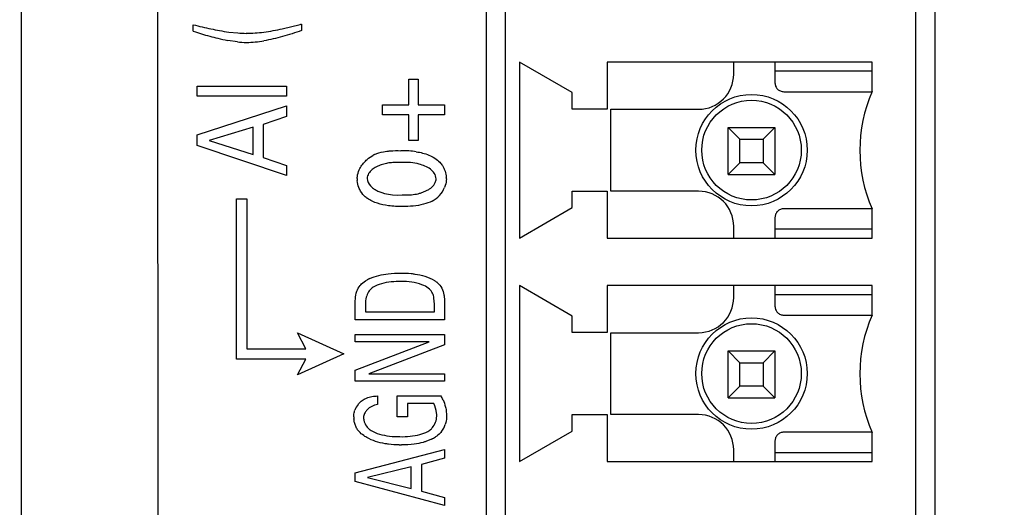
# Model space of a CAD drawing. Header units: inches. Extents: x 0 to 34, y 0 to 22.
# Tile 90 of 129: x 21.367 to 22.028, y 9.862 to 10.189. Entities that reach past the tile are written whole.
import ezdxf

# ---------------------------------------------------------------- set-up
doc = ezdxf.new("R2010")
doc.units = ezdxf.units.IN
doc.header["$LTSCALE"] = 1.87
doc.header["$MEASUREMENT"] = 0
doc.layers.get('0').update_dxf_attribs({"linetype": 'CONTINUOUS'})
doc.layers.add('DETAIL', color=7, linetype='CONTINUOUS')
doc.layers.add('DIMENSIONS', color=7, linetype='CONTINUOUS')
doc.styles.get("Standard").update_dxf_attribs({"font": 'txt', "width": 0.8})
doc.dimstyles.new('DIMSTYLE_3', dxfattribs={"dimtxt": 0.125, "dimasz": 0.18, "dimexe": 0.18, "dimexo": 0.0625, "dimgap": 0.09, "dimtad": 0, "dimtih": 1, "dimtoh": 1, "dimzin": 4, "dimdsep": 46, "dimtxsty": 'STANDARD', "dimblk": '_FILLED', "dimblk1": '_FILLED', "dimblk2": '_FILLED', "dimcen": 0.09, "dimadec": 0, "dimazin": 0, "dimtp": 0.02, "dimtm": 0.02, "dimtfac": 1, "dimtofl": 0, "dimtmove": 0, "dimatfit": 3, "dimldrblk": '_FILLED', "dimfxl": 1, "dimtolj": 1, "dimtzin": 4, "dimarcsym": 0})
doc.dimstyles.get("Standard").update_dxf_attribs({"dimtxt": 0.125, "dimasz": 0.18, "dimexe": 0.18, "dimexo": 0.0625, "dimgap": 0.09, "dimtad": 0, "dimtih": 1, "dimtoh": 1, "dimzin": 4, "dimdsep": 46, "dimtxsty": 'STANDARD', "dimblk": '_FILLED', "dimblk1": '_FILLED', "dimblk2": '_FILLED', "dimcen": 0.09, "dimadec": 0, "dimazin": 0, "dimtol": 1, "dimtp": 0.02, "dimtm": 0.02, "dimtfac": 1, "dimtofl": 0, "dimtmove": 0, "dimatfit": 3, "dimldrblk": '_FILLED', "dimfxl": 1, "dimtolj": 1, "dimtzin": 4, "dimarcsym": 0})

# ---------------------------------------------------------------- blocks, each defined once
blk = doc.blocks.new('_FILLED')
at = {"color": 0, "linetype": 'BYBLOCK'}
blk.add_solid([(0, 0), (-1, 0.1736), (-1, -0.1736)], dxfattribs=at)
blk = doc.blocks.new('*D44')
at = {"layer": 'DIMENSIONS', "color": 2, "linetype": 'CONTINUOUS'}
for p, q in [((20.61587, 10.27083), (20.46186, 10.27083)), ((20.61587, 9.35138), (20.61587, 10.27083)), ((21.75874, 9.35138), (20.49087, 9.35138)), ((21.75874, 9.20138), (20.49087, 9.20138)), ((20.61587, 9.20138), (20.61587, 8.84138))]:
    blk.add_line(p, q, dxfattribs=at)
at = {"layer": 'DIMENSIONS', "color": 2, "linetype": 'CONTINUOUS', "xscale": 0.18, "yscale": 0.18, "zscale": 0.18}
for p, rotation in [((20.61587, 9.35138), 270), ((20.61587, 9.20138), 90)]:
    blk.add_blockref('_FILLED', p, dxfattribs=dict(at, rotation=rotation))
at = {"layer": 'DIMENSIONS', "color": 2, "linetype": 'CONTINUOUS', "insert": (20.39936, 10.33333), "char_height": 0.125, "width": 1.225, "attachment_point": 3, "line_spacing_factor": 0.9}
blk.add_mtext('19X.15{\\Ftxt.shx;\\W1.000000;\\H0.125000; }[3.8]', dxfattribs=at)

msp = doc.modelspace()

# ---------------------------------------------------------------- linework, layer by layer
at = {"color": 6, "linetype": 'CONTINUOUS'}
for p, q in [((21.68037, 12.17302), (21.68037, 8.92178)), ((21.98187, 12.1697), (21.98187, 9.08188)), ((21.45942, 10.26306), (21.46096, 7.4017)), ((21.36787, 10.25979), (21.36787, 7.49479)), ((21.70264, 10.16044), (21.70264, 10.04233)), ((21.73807, 10.13996), (21.70264, 10.16044)), ((21.7617, 10.16044), (21.7617, 10.12894)), ((21.93965, 10.16044), (21.7617, 10.16044)), ((21.93965, 10.14063), (21.93965, 10.16044)), ((21.87439, 10.15453), (21.93965, 10.15453)), ((21.73807, 10.12894), (21.73807, 10.13996)), ((21.7617, 10.12894), (21.73807, 10.12894)), ((21.76415, 10.07382), (21.76415, 10.12882)), ((21.76415, 10.12882), (21.82304, 10.12882)), ((21.84289, 10.08504), (21.84289, 10.11654)), ((21.84289, 10.11654), (21.85076, 10.10866)), ((21.84289, 10.11654), (21.87439, 10.11654)), ((21.87439, 10.11654), (21.86651, 10.10866)), ((21.87439, 10.11654), (21.87439, 10.08504)), ((21.85076, 10.09292), (21.85076, 10.10866)), ((21.85076, 10.10866), (21.86651, 10.10866)), ((21.86651, 10.10866), (21.86651, 10.09292)), ((21.85076, 10.09292), (21.84289, 10.08504)), ((21.86651, 10.09292), (21.85076, 10.09292)), ((21.87439, 10.08504), (21.86651, 10.09292)), ((21.84289, 10.08504), (21.87439, 10.08504)), ((21.73807, 10.0628), (21.73807, 10.07382)), ((21.73807, 10.07382), (21.7617, 10.07382)), ((21.7617, 10.07382), (21.7617, 10.04233)), ((21.82304, 10.07382), (21.76415, 10.07382)), ((21.70264, 10.04233), (21.73807, 10.0628)), ((21.93965, 10.04823), (21.87439, 10.04823)), ((21.7617, 10.04233), (21.93965, 10.04233)), ((21.70264, 10.01044), (21.70264, 9.89233)), ((21.73807, 9.98996), (21.70264, 10.01044)), ((21.7617, 10.01044), (21.7617, 9.97894)), ((21.93965, 10.01044), (21.7617, 10.01044)), ((21.87439, 10.00453), (21.93965, 10.00453)), ((21.73807, 9.97894), (21.73807, 9.98996)), ((21.7617, 9.97894), (21.73807, 9.97894)), ((21.76415, 9.92382), (21.76415, 9.97882)), ((21.76415, 9.97882), (21.82304, 9.97882)), ((21.84289, 9.93504), (21.84289, 9.96654)), ((21.84289, 9.96654), (21.87439, 9.96654)), ((21.84289, 9.96654), (21.85076, 9.95866)), ((21.87439, 9.96654), (21.86651, 9.95866)), ((21.87439, 9.96654), (21.87439, 9.93504)), ((21.85076, 9.94292), (21.85076, 9.95866)), ((21.85076, 9.95866), (21.86651, 9.95866)), ((21.86651, 9.95866), (21.86651, 9.94292)), ((21.85076, 9.94292), (21.84289, 9.93504)), ((21.86651, 9.94292), (21.85076, 9.94292)), ((21.87439, 9.93504), (21.86651, 9.94292)), ((21.84289, 9.93504), (21.87439, 9.93504)), ((21.73807, 9.9128), (21.73807, 9.92382)), ((21.73807, 9.92382), (21.7617, 9.92382)), ((21.7617, 9.92382), (21.7617, 9.89233)), ((21.82304, 9.92382), (21.76415, 9.92382)), ((21.70264, 9.89233), (21.73807, 9.9128)), ((21.93965, 9.89233), (21.93965, 9.91189)), ((21.93965, 9.89823), (21.87439, 9.89823)), ((21.7617, 9.89233), (21.93965, 9.89233))]:
    msp.add_line(p, q, dxfattribs=at)
at = {"color": 7, "linetype": 'CONTINUOUS'}
for p, q in [((21.69328, 9.10611), (21.69328, 12.14548)), ((21.96887, 12.14548), (21.96887, 9.10611)), ((21.48354, 10.1812), (21.48354, 10.18559)), ((21.54334, 10.1829), (21.55542, 10.18576)), ((21.55634, 10.186), (21.55634, 10.18166)), ((21.50736, 10.18067), (21.51336, 10.18002)), ((21.51312, 10.17405), (21.50663, 10.175)), ((21.84666, 10.15244), (21.84666, 10.16042)), ((21.87439, 10.16042), (21.87439, 10.14654)), ((21.48603, 10.13766), (21.48603, 10.14434)), ((21.48603, 10.14434), (21.54611, 10.14434)), ((21.54611, 10.14434), (21.54611, 10.13766)), ((21.62828, 10.13187), (21.62828, 10.14907)), ((21.62828, 10.14907), (21.63469, 10.14907)), ((21.63469, 10.14907), (21.63469, 10.13187)), ((21.54611, 10.13766), (21.48603, 10.13766)), ((21.88029, 10.14063), (21.93965, 10.14063)), ((21.48603, 10.11169), (21.54611, 10.13118)), ((21.54611, 10.13118), (21.54611, 10.12391)), ((21.61056, 10.12509), (21.61056, 10.13187)), ((21.61056, 10.13187), (21.62828, 10.13187)), ((21.63469, 10.13187), (21.65241, 10.13187)), ((21.65241, 10.13187), (21.65241, 10.12509)), ((21.54611, 10.12391), (21.53047, 10.1187)), ((21.62828, 10.12509), (21.61056, 10.12509)), ((21.62828, 10.10789), (21.62828, 10.12509)), ((21.63469, 10.12509), (21.63469, 10.10789)), ((21.65241, 10.12509), (21.63469, 10.12509)), ((21.52373, 10.11669), (21.49427, 10.10782)), ((21.52373, 10.09848), (21.52373, 10.11669)), ((21.53047, 10.1187), (21.53047, 10.09634)), ((21.48603, 10.10455), (21.48603, 10.11169)), ((21.54611, 10.08425), (21.48603, 10.10455)), ((21.49427, 10.10782), (21.52373, 10.09848)), ((21.63469, 10.10789), (21.62828, 10.10789)), ((21.53047, 10.09634), (21.54611, 10.09113)), ((21.54611, 10.09113), (21.54611, 10.08425)), ((21.61749, 10.07143), (21.62083, 10.07125)), ((21.62083, 10.07125), (21.62387, 10.07127)), ((21.62387, 10.07127), (21.63014, 10.07142)), ((21.51264, 9.9611), (21.51264, 10.06872)), ((21.51264, 10.06872), (21.51953, 10.06872)), ((21.51953, 10.06872), (21.51953, 9.968)), ((21.93962, 10.06196), (21.88029, 10.06201)), ((21.93965, 10.04233), (21.93965, 10.06189)), ((21.84666, 10.04233), (21.84666, 10.0502)), ((21.87439, 10.05611), (21.87439, 10.04233)), ((21.93965, 9.99063), (21.93965, 10.01044)), ((21.84666, 10.00244), (21.84666, 10.01042)), ((21.87439, 10.01042), (21.87439, 9.99654)), ((21.59233, 9.98742), (21.59233, 9.99857)), ((21.59924, 9.99917), (21.59924, 9.99276)), ((21.64558, 9.998), (21.64525, 10.0021)), ((21.64558, 9.99276), (21.64558, 9.998)), ((21.65241, 9.99827), (21.65241, 9.98742)), ((21.59924, 9.99276), (21.64558, 9.99276)), ((21.88029, 9.99063), (21.93965, 9.99063)), ((21.65241, 9.98742), (21.59233, 9.98742)), ((21.55364, 9.97869), (21.58458, 9.96455)), ((21.55919, 9.968), (21.55364, 9.97869)), ((21.59233, 9.97269), (21.59233, 9.9776)), ((21.59233, 9.9776), (21.65241, 9.9776)), ((21.65241, 9.9776), (21.65241, 9.97076)), ((21.642, 9.97269), (21.59233, 9.97269)), ((21.59233, 9.95373), (21.642, 9.97269)), ((21.65241, 9.97076), (21.60141, 9.95115)), ((21.51953, 9.968), (21.55919, 9.968)), ((21.58458, 9.96455), (21.55364, 9.95045)), ((21.55919, 9.9611), (21.51264, 9.9611)), ((21.55364, 9.95045), (21.55919, 9.9611)), ((21.59233, 9.9463), (21.59233, 9.95373)), ((21.60141, 9.95115), (21.65241, 9.95115)), ((21.65241, 9.95115), (21.65241, 9.9463)), ((21.65241, 9.9463), (21.59233, 9.9463)), ((21.60732, 9.93637), (21.60732, 9.93056)), ((21.62046, 9.9224), (21.62046, 9.93653)), ((21.62046, 9.93653), (21.65008, 9.93653)), ((21.62737, 9.93119), (21.62737, 9.9224)), ((21.64517, 9.93119), (21.62737, 9.93119)), ((21.60356, 9.92937), (21.60181, 9.92828)), ((21.65334, 9.92721), (21.65374, 9.9228)), ((21.62737, 9.9224), (21.62046, 9.9224)), ((21.93962, 9.91197), (21.88029, 9.91201)), ((21.64368, 9.90738), (21.63979, 9.90578)), ((21.87439, 9.90611), (21.87439, 9.89233)), ((21.59233, 9.88475), (21.65241, 9.90034)), ((21.65241, 9.90034), (21.65241, 9.89451)), ((21.84666, 9.89233), (21.84666, 9.9002)), ((21.65241, 9.89451), (21.63677, 9.89033)), ((21.59233, 9.87902), (21.59233, 9.88475)), ((21.63003, 9.88873), (21.60057, 9.88163)), ((21.63003, 9.87417), (21.63003, 9.88873)), ((21.63677, 9.89033), (21.63677, 9.87246)), ((21.65241, 9.86277), (21.59233, 9.87902)), ((21.60057, 9.88163), (21.63003, 9.87417)), ((21.63677, 9.87246), (21.65241, 9.86828)), ((21.65241, 9.86828), (21.65241, 9.86277))]:
    msp.add_line(p, q, dxfattribs=at)
at = {"color": 6, "linetype": 'CONTINUOUS'}
for centre, radius in [((21.85864, 10.10138), 0.0374), ((21.85864, 10.10138), 0.03346), ((21.85864, 9.95138), 0.0374), ((21.85864, 9.95138), 0.03346)]:
    msp.add_circle(centre, radius, dxfattribs=at)
at = {"color": 7, "linetype": 'CONTINUOUS'}
for centre, radius, start, end in [((21.55299, 10.45141), 0.27474, 255.35751, 256.63998), ((21.54262, 10.40674), 0.22888, 256.58204, 258.09134), ((21.53519, 10.3724), 0.19375, 258.1455, 259.89013), ((21.49518, 10.41681), 0.23877, 284.61479, 284.84104), ((21.58805, 10.50732), 0.34246, 252.23057, 253.19916), ((21.56709, 10.43675), 0.26884, 253.12906, 254.34237), ((21.55325, 10.38829), 0.21845, 254.40893, 255.87438), ((21.52662, 10.2836), 0.11042, 256.01375, 259.57044), ((21.52443, 10.30613), 0.12662, 259.41972, 262.25072), ((21.5194, 10.26022), 0.08043, 265.68969, 269.81716), ((21.51808, 10.27741), 0.09762, 270.62292, 277.54164), ((21.51963, 10.23691), 0.0632, 264.08662, 269.72271), ((21.51843, 10.2498), 0.07609, 270.6747, 279.50353), ((21.61379, 10.08032), 0.01998, 114.98026, 117.78226), ((21.62441, 10.04237), 0.05862, 86.08066, 91.42691), ((21.62449, 10.0435), 0.05748, 81.14883, 86.07784), ((21.61383, 10.08246), 0.02015, 180.63251, 184.38358), ((21.63678, 10.08193), 0.01679, 0.52264, 3.88762), ((21.63559, 10.08323), 0.01815, 297.61504, 317.37613), ((21.63576, 10.08304), 0.0179, 317.46007, 338.02241), ((21.61074, 10.0834), 0.01773, 231.21634, 234.59054), ((21.61528, 9.98639), 0.03158, 114.44871, 118.58583), ((21.63292, 9.9934), 0.02401, 52.58988, 58.3711), ((21.61659, 9.91912), 0.03774, 22.9472, 27.46532), ((21.60422, 9.92264), 0.01284, 141.06095, 160.99668), ((21.61242, 9.92292), 0.02107, 181.34465, 185.28135), ((21.60864, 9.92227), 0.01075, 200.52581, 219.76911), ((21.63457, 9.92313), 0.01252, 319.94174, 339.38139), ((21.63432, 9.92321), 0.01279, 339.47783, 358.18858), ((21.63824, 9.922), 0.01541, 321.34391, 341.47824), ((21.62331, 9.96972), 0.06071, 269.0491, 275.63876), ((21.63123, 9.93282), 0.02833, 296.08969, 302.04745), ((21.62306, 9.97193), 0.06849, 269.05469, 270.27383)]:
    msp.add_arc(centre, radius, start, end, dxfattribs=at)
at = {"color": 6, "linetype": 'CONTINUOUS'}
for centre, radius, start, end in [((21.82304, 10.15244), 0.02362, 270, 360), ((22.02986, 10.10126), 0.09843, 156.42182, 203.57818), ((21.82304, 10.0502), 0.02362, 0, 90), ((21.82304, 10.00244), 0.02362, 270, 360), ((22.02986, 9.95126), 0.09843, 156.42182, 203.57818), ((21.82304, 9.9002), 0.02362, 0, 90)]:
    msp.add_arc(centre, radius, start, end, dxfattribs=at)
at = {"color": 7, "linetype": 'CONTINUOUS'}
for points in [[(21.5309, 10.18063), (21.53508, 10.18118), (21.53922, 10.18201), (21.54334, 10.1829)], [(21.54339, 10.17763), (21.5393, 10.17649), (21.53517, 10.17545), (21.53099, 10.17475)], [(21.55634, 10.18166), (21.55207, 10.18017), (21.54774, 10.17884), (21.54339, 10.17763)], [(21.62428, 10.06351), (21.62105, 10.06348), (21.6178, 10.06363), (21.6146, 10.06407)], [(21.64401, 10.06715), (21.64215, 10.06625), (21.64019, 10.06555), (21.63819, 10.06503)], [(21.61442, 10.0184), (21.61722, 10.01875), (21.62005, 10.01891), (21.62287, 10.01889)], [(21.6099, 10.01169), (21.60803, 10.01115), (21.6062, 10.0104), (21.6045, 10.00943)], [(21.60005, 10.00366), (21.59956, 10.00222), (21.59934, 10.00069), (21.59924, 9.99917)], [(21.59862, 9.92465), (21.5982, 9.92379), (21.59795, 9.92282), (21.59792, 9.92186)], [(21.60732, 9.93056), (21.60602, 9.93034), (21.60473, 9.92996), (21.60356, 9.92937)], [(21.60298, 9.91315), (21.60474, 9.91215), (21.60662, 9.91136), (21.60855, 9.91077)], [(21.63568, 9.91041), (21.63758, 9.91092), (21.63945, 9.91164), (21.64119, 9.91255)], [(21.62928, 9.90931), (21.63143, 9.90952), (21.63359, 9.90985), (21.63568, 9.91041)], [(21.63202, 9.90399), (21.62917, 9.90359), (21.62627, 9.90342), (21.62339, 9.90344)]]:
    msp.add_open_spline(points, degree=3, dxfattribs=at)
for points, knots in [([(21.87439, 10.14654), (21.87441, 10.14577), (21.87464, 10.14461), (21.87535, 10.14323), (21.87608, 10.14233), (21.87699, 10.14159), (21.87836, 10.14088), (21.87953, 10.14066), (21.88029, 10.14063)], [0, 0, 0, 0, 0.249295, 0.374529, 0.500001, 0.625471, 0.750702, 1, 1, 1, 1]), ([(21.59918, 10.09406), (21.59957, 10.09445), (21.60119, 10.09595), (21.60302, 10.09722), (21.60448, 10.09799)], [0, 0, 0, 0, 0.250776, 1, 1, 1, 1]), ([(21.60535, 10.09843), (21.60726, 10.09931), (21.61, 10.10008), (21.61276, 10.10051), (21.61346, 10.1006)], [0, 0, 0, 0, 0.748757, 1, 1, 1, 1]), ([(21.61346, 10.1006), (21.61425, 10.10071), (21.6174, 10.10105), (21.62058, 10.10109), (21.62295, 10.10097)], [0, 0, 0, 0, 0.250764, 1, 1, 1, 1]), ([(21.63333, 10.1003), (21.63623, 10.09985), (21.64198, 10.0985), (21.64712, 10.0953), (21.64917, 10.09322)], [0, 0, 0, 0, 0.50031, 1, 1, 1, 1]), ([(21.59504, 10.08816), (21.59553, 10.08926), (21.59675, 10.09136), (21.59833, 10.0932), (21.59918, 10.09406)], [0, 0, 0, 0, 0.499952, 1, 1, 1, 1]), ([(21.6237, 10.09313), (21.62253, 10.09318), (21.6202, 10.09321), (21.6167, 10.09301), (21.6138, 10.09259), (21.61153, 10.09205), (21.60985, 10.09154), (21.60821, 10.09092), (21.60661, 10.0902), (21.60507, 10.08936), (21.60315, 10.08801), (21.60113, 10.08582), (21.60037, 10.08349), (21.60033, 10.08232)], [0, 0, 0, 0, 0.124895, 0.249844, 0.374813, 0.437266, 0.499734, 0.562241, 0.624792, 0.687294, 0.749928, 0.875065, 1, 1, 1, 1]), ([(21.63532, 10.09196), (21.63344, 10.09248), (21.62956, 10.09313), (21.62565, 10.09319), (21.6237, 10.09313)], [0, 0, 0, 0, 0.499928, 1, 1, 1, 1]), ([(21.64282, 10.0886), (21.64171, 10.08941), (21.63924, 10.09068), (21.63664, 10.0916), (21.63532, 10.09196)], [0, 0, 0, 0, 0.499956, 1, 1, 1, 1]), ([(21.64917, 10.09322), (21.64983, 10.09255), (21.65084, 10.09124), (21.65198, 10.08918), (21.65303, 10.08657), (21.65344, 10.08447), (21.65354, 10.08306)], [0, 0, 0, 0, 0.249833, 0.437739, 0.625328, 1, 1, 1, 1]), ([(21.59368, 10.08224), (21.59367, 10.08275), (21.5938, 10.08478), (21.59441, 10.08677), (21.59504, 10.08816)], [0, 0, 0, 0, 0.249055, 1, 1, 1, 1]), ([(21.64666, 10.08216), (21.64667, 10.08344), (21.6457, 10.086), (21.64385, 10.08783), (21.64282, 10.0886)], [0, 0, 0, 0, 0.499362, 1, 1, 1, 1]), ([(21.59533, 10.07484), (21.5951, 10.07532), (21.59427, 10.07725), (21.59385, 10.07935), (21.59373, 10.08092)], [0, 0, 0, 0, 0.250019, 1, 1, 1, 1]), ([(21.60033, 10.08232), (21.60033, 10.08052), (21.60151, 10.07826), (21.60346, 10.07639), (21.60492, 10.07528), (21.60694, 10.07418), (21.60947, 10.07314), (21.61296, 10.07206), (21.61567, 10.07161), (21.61749, 10.07143)], [0, 0, 0, 0, 0.247773, 0.310739, 0.37358, 0.498889, 0.624307, 0.749552, 1, 1, 1, 1]), ([(21.63014, 10.07142), (21.63162, 10.07157), (21.63382, 10.07191), (21.63668, 10.07271), (21.63876, 10.07349), (21.64078, 10.07442), (21.6427, 10.07557), (21.64441, 10.07702), (21.64532, 10.07822), (21.64569, 10.07886)], [0, 0, 0, 0, 0.249648, 0.374438, 0.499305, 0.624307, 0.749168, 0.874408, 1, 1, 1, 1]), ([(21.64569, 10.07886), (21.64584, 10.07912), (21.64636, 10.08014), (21.64666, 10.0813), (21.64666, 10.08216)], [0, 0, 0, 0, 0.2528, 1, 1, 1, 1]), ([(21.65357, 10.08208), (21.65355, 10.08061), (21.6532, 10.07865), (21.65255, 10.0768), (21.65236, 10.07634)], [0, 0, 0, 0, 0.748783, 1, 1, 1, 1]), ([(21.59964, 10.06958), (21.59919, 10.06993), (21.59749, 10.07145), (21.59609, 10.07332), (21.59533, 10.07484)], [0, 0, 0, 0, 0.250683, 1, 1, 1, 1]), ([(21.6146, 10.06407), (21.61211, 10.0644), (21.60719, 10.06542), (21.60251, 10.06749), (21.60047, 10.06895)], [0, 0, 0, 0, 0.499778, 1, 1, 1, 1]), ([(21.63819, 10.06503), (21.63593, 10.06444), (21.63129, 10.0637), (21.62662, 10.06349), (21.62428, 10.06351)], [0, 0, 0, 0, 0.499987, 1, 1, 1, 1]), ([(21.88029, 10.06201), (21.87953, 10.06198), (21.87836, 10.06176), (21.87699, 10.06105), (21.87608, 10.06031), (21.87535, 10.05941), (21.87464, 10.05803), (21.87441, 10.05687), (21.87439, 10.05611)], [0, 0, 0, 0, 0.249295, 0.374529, 0.500001, 0.625471, 0.750702, 1, 1, 1, 1]), ([(21.60221, 10.01514), (21.60413, 10.01602), (21.60815, 10.0174), (21.61232, 10.01814), (21.61442, 10.0184)], [0, 0, 0, 0, 0.500114, 1, 1, 1, 1]), ([(21.62287, 10.01889), (21.62526, 10.0189), (21.62844, 10.01874), (21.63159, 10.01834), (21.63238, 10.01822)], [0, 0, 0, 0, 0.749691, 1, 1, 1, 1]), ([(21.63238, 10.01822), (21.63467, 10.01789), (21.63924, 10.01695), (21.64353, 10.01506), (21.64551, 10.01384)], [0, 0, 0, 0, 0.499836, 1, 1, 1, 1]), ([(21.59305, 10.00528), (21.59317, 10.00575), (21.59374, 10.00759), (21.59465, 10.00935), (21.59555, 10.01048)], [0, 0, 0, 0, 0.251539, 1, 1, 1, 1]), ([(21.59555, 10.01048), (21.59586, 10.01087), (21.59719, 10.01233), (21.59885, 10.01346), (21.60016, 10.01413)], [0, 0, 0, 0, 0.249996, 1, 1, 1, 1]), ([(21.62323, 10.01316), (21.62099, 10.0132), (21.6165, 10.01301), (21.61205, 10.01231), (21.6099, 10.01169)], [0, 0, 0, 0, 0.500011, 1, 1, 1, 1]), ([(21.63712, 10.01106), (21.63493, 10.01193), (21.63029, 10.01294), (21.62558, 10.0132), (21.62323, 10.01316)], [0, 0, 0, 0, 0.499958, 1, 1, 1, 1]), ([(21.64227, 10.00809), (21.64112, 10.00903), (21.63941, 10.01008), (21.63758, 10.01088), (21.63712, 10.01106)], [0, 0, 0, 0, 0.749402, 1, 1, 1, 1]), ([(21.6475, 10.01247), (21.6487, 10.01144), (21.65074, 10.00887), (21.6516, 10.00576), (21.65189, 10.0042)], [0, 0, 0, 0, 0.499756, 1, 1, 1, 1]), ([(21.59233, 9.99857), (21.59232, 9.99913), (21.59232, 10.00139), (21.59261, 10.00365), (21.59305, 10.00528)], [0, 0, 0, 0, 0.249867, 1, 1, 1, 1]), ([(21.6045, 10.00943), (21.60345, 10.00878), (21.6016, 10.00706), (21.60045, 10.00483), (21.60005, 10.00366)], [0, 0, 0, 0, 0.499805, 1, 1, 1, 1]), ([(21.64525, 10.0021), (21.64505, 10.00321), (21.64447, 10.00544), (21.64309, 10.00731), (21.64227, 10.00809)], [0, 0, 0, 0, 0.50019, 1, 1, 1, 1]), ([(21.65189, 10.0042), (21.65198, 10.00371), (21.65229, 10.00175), (21.65241, 9.99976), (21.65241, 9.99827)], [0, 0, 0, 0, 0.250618, 1, 1, 1, 1]), ([(21.87439, 9.99654), (21.87441, 9.99577), (21.87464, 9.99461), (21.87535, 9.99323), (21.87608, 9.99233), (21.87699, 9.99159), (21.87836, 9.99088), (21.87953, 9.99066), (21.88029, 9.99063)], [0, 0, 0, 0, 0.249295, 0.374529, 0.500001, 0.625471, 0.750702, 1, 1, 1, 1]), ([(21.59424, 9.93071), (21.59449, 9.93102), (21.59553, 9.93219), (21.59677, 9.93318), (21.59775, 9.93382)], [0, 0, 0, 0, 0.250425, 1, 1, 1, 1]), ([(21.59775, 9.93382), (21.59847, 9.93425), (21.60035, 9.93517), (21.60358, 9.93604), (21.60607, 9.93632), (21.60732, 9.93637)], [0, 0, 0, 0, 0.250131, 0.62503, 1, 1, 1, 1]), ([(21.6471, 9.9228), (21.6471, 9.92353), (21.64693, 9.9264), (21.64612, 9.92925), (21.64517, 9.93119)], [0, 0, 0, 0, 0.250781, 1, 1, 1, 1]), ([(21.65135, 9.93384), (21.65202, 9.93224), (21.65276, 9.93004), (21.65323, 9.92778), (21.65334, 9.92721)], [0, 0, 0, 0, 0.74975, 1, 1, 1, 1]), ([(21.59136, 9.92243), (21.59136, 9.92354), (21.59154, 9.92504), (21.59197, 9.92647), (21.59209, 9.92682)], [0, 0, 0, 0, 0.749321, 1, 1, 1, 1]), ([(21.60181, 9.92828), (21.60116, 9.92779), (21.59995, 9.9267), (21.59898, 9.92538), (21.59862, 9.92465)], [0, 0, 0, 0, 0.501012, 1, 1, 1, 1]), ([(21.59559, 9.91171), (21.59496, 9.9123), (21.59386, 9.91365), (21.59262, 9.91594), (21.5918, 9.91841), (21.59152, 9.92012), (21.59144, 9.92098)], [0, 0, 0, 0, 0.249724, 0.500112, 0.74996, 1, 1, 1, 1]), ([(21.59792, 9.92186), (21.59794, 9.921), (21.59812, 9.91986), (21.59847, 9.91877), (21.59857, 9.9185)], [0, 0, 0, 0, 0.74913, 1, 1, 1, 1]), ([(21.65374, 9.9228), (21.65373, 9.92136), (21.65353, 9.91942), (21.653, 9.91757), (21.65285, 9.91711)], [0, 0, 0, 0, 0.74966, 1, 1, 1, 1]), ([(21.60006, 9.90846), (21.59966, 9.90869), (21.59808, 9.90965), (21.59661, 9.91077), (21.59559, 9.91171)], [0, 0, 0, 0, 0.250823, 1, 1, 1, 1]), ([(21.60038, 9.91539), (21.60056, 9.91517), (21.60133, 9.91432), (21.60225, 9.91359), (21.60298, 9.91315)], [0, 0, 0, 0, 0.250844, 1, 1, 1, 1]), ([(21.64119, 9.91255), (21.64203, 9.91304), (21.64307, 9.91386), (21.64395, 9.91483), (21.64416, 9.91508)], [0, 0, 0, 0, 0.74888, 1, 1, 1, 1]), ([(21.65027, 9.91238), (21.64999, 9.91203), (21.64881, 9.91068), (21.64739, 9.90953), (21.64626, 9.90881)], [0, 0, 0, 0, 0.25075, 1, 1, 1, 1]), ([(21.88029, 9.91201), (21.87953, 9.91198), (21.87836, 9.91176), (21.87699, 9.91105), (21.87608, 9.91031), (21.87535, 9.90941), (21.87464, 9.90803), (21.87441, 9.90687), (21.87439, 9.90611)], [0, 0, 0, 0, 0.249295, 0.374529, 0.500001, 0.625471, 0.750702, 1, 1, 1, 1]), ([(21.6124, 9.90431), (21.61026, 9.90468), (21.606, 9.90565), (21.60195, 9.90738), (21.60006, 9.90846)], [0, 0, 0, 0, 0.499759, 1, 1, 1, 1]), ([(21.60855, 9.91077), (21.61076, 9.91009), (21.61535, 9.90924), (21.61999, 9.909), (21.6223, 9.90902)], [0, 0, 0, 0, 0.49998, 1, 1, 1, 1]), ([(21.63979, 9.90578), (21.63916, 9.90556), (21.63662, 9.90478), (21.634, 9.90427), (21.63202, 9.90399)], [0, 0, 0, 0, 0.250185, 1, 1, 1, 1]), ([(21.62193, 9.90345), (21.61954, 9.90348), (21.61635, 9.90371), (21.61319, 9.90418), (21.6124, 9.90431)], [0, 0, 0, 0, 0.749703, 1, 1, 1, 1])]:
    msp.add_open_spline(points, degree=3, knots=knots, dxfattribs=at)

# ---------------------------------------------------------------- dimensions: what is measured, and where the dimension line sits
at = {"layer": 'DIMENSIONS', "color": 2, "linetype": 'CONTINUOUS'}
dim = msp.add_linear_dim(base=(20.61587, 9.20138), p1=(21.75874, 9.35138), p2=(21.75874, 9.20138), angle=270, text='19X<>', dimstyle='DIMSTYLE_3', dxfattribs=at)
dim.commit()
dim.dimension.update_dxf_attribs({"geometry": '*D44', "text_midpoint": (19.58686, 10.27083), "dimtype": 160})

# ---------------------------------------------------------------- leaders
at = {"layer": 'DETAIL', "color": 2, "linetype": 'CONTINUOUS'}
msp.add_leader([(21.87439, 9.21654), (23.08837, 9.94763), (23.26837, 9.94763)], dimstyle='STANDARD', override={"dimtad": 0}, dxfattribs=at)

doc.saveas('drawing.dxf')
